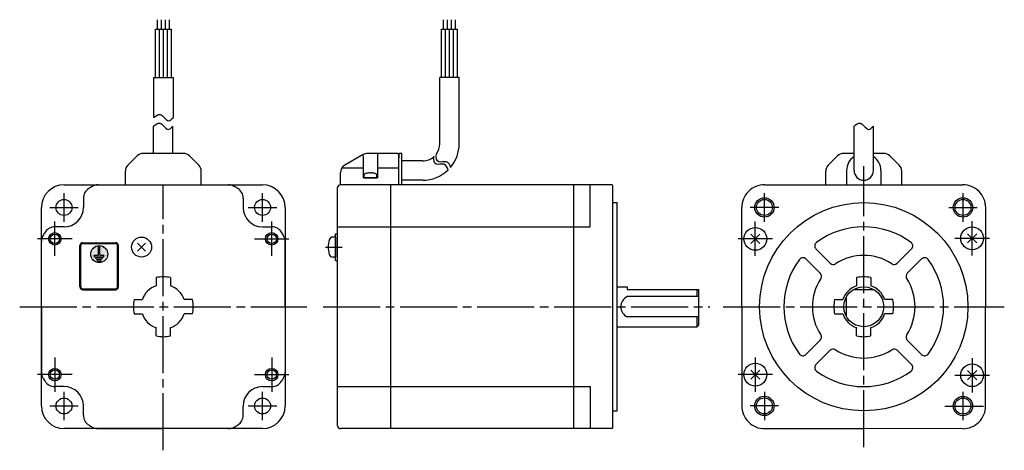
# Model space of a CAD drawing. Extents: x -296 to 49, y -50 to 101.
import ezdxf

# ---------------------------------------------------------------- set-up
doc = ezdxf.new("R2010")
doc.units = 0
doc.header["$PDSIZE"] = -0.5
doc.linetypes.add('CENTER', pattern=[27, 20, -2, 3, -2])
doc.layers.get('0').update_dxf_attribs({"linetype": 'CONTINUOUS'})

# ---------------------------------------------------------------- blocks, each defined once
blk = doc.blocks.new('*X18')
at = {"color": 0, "linetype": 'CONTINUOUS'}
for p, q in [((4.53125, 193.4375), (4.53125, 193.4375)), ((4.6875, 193.75), (4.6875, 193.75)), ((4.84375, 194.0625), (4.84375, 194.0625)), ((4.84375, 193.4375), (4.84375, 193.4375)), ((5, 193.75), (5, 193.75)), ((5.15625, 194.0625), (5.15625, 194.0625)), ((5.15625, 193.4375), (5.15625, 193.4375)), ((5.3125, 194.375), (5.3125, 194.375)), ((5.3125, 193.75), (5.3125, 193.75)), ((5.46875, 194.0625), (5.46875, 194.0625)), ((5.46875, 193.4375), (5.46875, 193.4375)), ((5.625, 194.375), (5.625, 194.375)), ((5.625, 193.75), (5.625, 193.75)), ((5.78125, 194.0625), (5.78125, 194.0625)), ((5.78125, 193.4375), (5.78125, 193.4375)), ((5.9375, 194.375), (5.9375, 194.375)), ((5.9375, 193.75), (5.9375, 193.75)), ((6.09375, 194.6875), (6.09375, 194.6875)), ((6.09375, 194.0625), (6.09375, 194.0625)), ((6.09375, 193.4375), (6.09375, 193.4375)), ((6.25, 194.375), (6.25, 194.375)), ((6.25, 193.75), (6.25, 193.75)), ((6.40625, 194.6875), (6.40625, 194.6875)), ((6.40625, 194.0625), (6.40625, 194.0625)), ((6.40625, 193.4375), (6.40625, 193.4375)), ((6.5625, 194.375), (6.5625, 194.375)), ((6.5625, 193.75), (6.5625, 193.75)), ((6.71875, 194.6875), (6.71875, 194.6875)), ((7.03125, 194.6875), (7.03125, 194.6875)), ((7.1875, 194.375), (7.1875, 194.375)), ((7.1875, 193.75), (7.1875, 193.75)), ((7.34375, 194.6875), (7.34375, 194.6875)), ((7.34375, 194.0625), (7.34375, 194.0625)), ((7.34375, 193.4375), (7.34375, 193.4375)), ((7.5, 194.375), (7.5, 194.375)), ((7.5, 193.75), (7.5, 193.75)), ((7.65625, 194.6875), (7.65625, 194.6875)), ((7.65625, 194.0625), (7.65625, 194.0625)), ((7.65625, 193.4375), (7.65625, 193.4375)), ((7.8125, 194.375), (7.8125, 194.375)), ((7.8125, 193.75), (7.8125, 193.75)), ((7.96875, 194.0625), (7.96875, 194.0625)), ((7.96875, 193.4375), (7.96875, 193.4375)), ((8.125, 194.375), (8.125, 194.375)), ((8.125, 193.75), (8.125, 193.75)), ((8.28125, 194.0625), (8.28125, 194.0625)), ((8.28125, 193.4375), (8.28125, 193.4375)), ((8.4375, 194.375), (8.4375, 194.375)), ((8.4375, 193.75), (8.4375, 193.75)), ((8.59375, 194.0625), (8.59375, 194.0625)), ((8.59375, 193.4375), (8.59375, 193.4375)), ((8.75, 193.75), (8.75, 193.75)), ((8.90625, 194.0625), (8.90625, 194.0625)), ((8.90625, 193.4375), (8.90625, 193.4375)), ((9.0625, 193.75), (9.0625, 193.75)), ((9.21875, 193.4375), (9.21875, 193.4375)), ((3.90625, 192.1875), (3.90625, 192.1875)), ((3.90625, 191.5625), (3.90625, 191.5625)), ((4.0625, 192.5), (4.0625, 192.5)), ((4.0625, 191.875), (4.0625, 191.875)), ((4.0625, 191.25), (4.0625, 191.25)), ((4.21875, 192.8125), (4.21875, 192.8125)), ((4.21875, 192.1875), (4.21875, 192.1875)), ((4.21875, 191.5625), (4.21875, 191.5625)), ((4.21875, 190.9375), (4.21875, 190.9375)), ((4.375, 193.125), (4.375, 193.125)), ((4.375, 192.5), (4.375, 192.5)), ((4.375, 191.875), (4.375, 191.875)), ((4.375, 191.25), (4.375, 191.25)), ((4.375, 190.625), (4.375, 190.625)), ((4.53125, 192.8125), (4.53125, 192.8125)), ((4.53125, 192.1875), (4.53125, 192.1875)), ((4.53125, 191.5625), (4.53125, 191.5625)), ((4.53125, 190.9375), (4.53125, 190.9375)), ((4.53125, 190.3125), (4.53125, 190.3125)), ((4.6875, 193.125), (4.6875, 193.125)), ((4.6875, 192.5), (4.6875, 192.5)), ((4.6875, 191.875), (4.6875, 191.875)), ((4.6875, 191.25), (4.6875, 191.25)), ((4.6875, 190.625), (4.6875, 190.625)), ((4.6875, 190), (4.6875, 190)), ((4.84375, 192.8125), (4.84375, 192.8125)), ((4.84375, 192.1875), (4.84375, 192.1875)), ((4.84375, 191.5625), (4.84375, 191.5625)), ((4.84375, 190.9375), (4.84375, 190.9375)), ((4.84375, 190.3125), (4.84375, 190.3125)), ((5, 193.125), (5, 193.125)), ((5, 192.5), (5, 192.5)), ((5, 191.875), (5, 191.875)), ((5, 191.25), (5, 191.25)), ((5, 190.625), (5, 190.625)), ((5, 190), (5, 190)), ((5.15625, 192.8125), (5.15625, 192.8125)), ((5.15625, 192.1875), (5.15625, 192.1875)), ((5.15625, 191.5625), (5.15625, 191.5625)), ((5.15625, 190.9375), (5.15625, 190.9375)), ((5.15625, 190.3125), (5.15625, 190.3125)), ((5.3125, 193.125), (5.3125, 193.125)), ((5.3125, 192.5), (5.3125, 192.5)), ((5.3125, 191.875), (5.3125, 191.875)), ((5.3125, 190.625), (5.3125, 190.625)), ((5.3125, 190), (5.3125, 190)), ((5.46875, 192.8125), (5.46875, 192.8125)), ((5.46875, 192.1875), (5.46875, 192.1875)), ((5.46875, 191.5625), (5.46875, 191.5625)), ((5.46875, 190.9375), (5.46875, 190.9375)), ((5.46875, 190.3125), (5.46875, 190.3125)), ((5.625, 193.125), (5.625, 193.125)), ((5.625, 192.5), (5.625, 192.5)), ((5.625, 191.875), (5.625, 191.875)), ((5.625, 190.625), (5.625, 190.625)), ((5.625, 190), (5.625, 190)), ((5.78125, 192.8125), (5.78125, 192.8125)), ((5.78125, 192.1875), (5.78125, 192.1875)), ((5.78125, 191.5625), (5.78125, 191.5625)), ((5.78125, 190.9375), (5.78125, 190.9375)), ((5.9375, 193.125), (5.9375, 193.125)), ((5.9375, 192.5), (5.9375, 192.5)), ((5.9375, 191.875), (5.9375, 191.875)), ((5.9375, 190), (5.9375, 190)), ((6.09375, 192.8125), (6.09375, 192.8125)), ((6.09375, 192.1875), (6.09375, 192.1875)), ((6.09375, 191.5625), (6.09375, 191.5625)), ((6.09375, 190.9375), (6.09375, 190.9375)), ((6.25, 193.125), (6.25, 193.125)), ((6.25, 192.5), (6.25, 192.5)), ((6.25, 191.875), (6.25, 191.875)), ((6.25, 190), (6.25, 190)), ((6.40625, 192.8125), (6.40625, 192.8125)), ((6.40625, 192.1875), (6.40625, 192.1875)), ((6.40625, 191.5625), (6.40625, 191.5625)), ((6.40625, 190.9375), (6.40625, 190.9375)), ((6.5625, 193.125), (6.5625, 193.125)), ((6.5625, 192.5), (6.5625, 192.5)), ((6.5625, 191.875), (6.5625, 191.875)), ((6.71875, 190.9375), (6.71875, 190.9375)), ((7.03125, 190.9375), (7.03125, 190.9375)), ((7.1875, 193.125), (7.1875, 193.125)), ((7.1875, 192.5), (7.1875, 192.5)), ((7.1875, 191.875), (7.1875, 191.875)), ((7.34375, 192.8125), (7.34375, 192.8125)), ((7.34375, 192.1875), (7.34375, 192.1875)), ((7.34375, 191.5625), (7.34375, 191.5625)), ((7.34375, 190.9375), (7.34375, 190.9375)), ((7.5, 193.125), (7.5, 193.125)), ((7.5, 192.5), (7.5, 192.5)), ((7.5, 191.875), (7.5, 191.875)), ((7.5, 190), (7.5, 190)), ((7.65625, 192.8125), (7.65625, 192.8125)), ((7.65625, 192.1875), (7.65625, 192.1875)), ((7.65625, 191.5625), (7.65625, 191.5625)), ((7.65625, 190.9375), (7.65625, 190.9375)), ((7.8125, 193.125), (7.8125, 193.125)), ((7.8125, 192.5), (7.8125, 192.5)), ((7.8125, 191.875), (7.8125, 191.875)), ((7.8125, 190), (7.8125, 190)), ((7.96875, 192.8125), (7.96875, 192.8125)), ((7.96875, 192.1875), (7.96875, 192.1875)), ((7.96875, 191.5625), (7.96875, 191.5625)), ((7.96875, 190.9375), (7.96875, 190.9375)), ((7.96875, 190.3125), (7.96875, 190.3125)), ((8.125, 193.125), (8.125, 193.125)), ((8.125, 192.5), (8.125, 192.5)), ((8.125, 191.875), (8.125, 191.875)), ((8.125, 190.625), (8.125, 190.625)), ((8.125, 190), (8.125, 190)), ((8.28125, 192.8125), (8.28125, 192.8125)), ((8.28125, 192.1875), (8.28125, 192.1875)), ((8.28125, 191.5625), (8.28125, 191.5625)), ((8.28125, 190.9375), (8.28125, 190.9375)), ((8.28125, 190.3125), (8.28125, 190.3125)), ((8.4375, 193.125), (8.4375, 193.125)), ((8.4375, 192.5), (8.4375, 192.5)), ((8.4375, 191.875), (8.4375, 191.875)), ((8.4375, 190.625), (8.4375, 190.625)), ((8.4375, 190), (8.4375, 190)), ((8.59375, 192.8125), (8.59375, 192.8125)), ((8.59375, 192.1875), (8.59375, 192.1875)), ((8.59375, 191.5625), (8.59375, 191.5625)), ((8.59375, 190.9375), (8.59375, 190.9375)), ((8.59375, 190.3125), (8.59375, 190.3125)), ((8.75, 193.125), (8.75, 193.125)), ((8.75, 192.5), (8.75, 192.5)), ((8.75, 191.875), (8.75, 191.875)), ((8.75, 191.25), (8.75, 191.25)), ((8.75, 190.625), (8.75, 190.625)), ((8.75, 190), (8.75, 190)), ((8.90625, 192.8125), (8.90625, 192.8125)), ((8.90625, 192.1875), (8.90625, 192.1875)), ((8.90625, 191.5625), (8.90625, 191.5625)), ((8.90625, 190.9375), (8.90625, 190.9375)), ((8.90625, 190.3125), (8.90625, 190.3125)), ((9.0625, 193.125), (9.0625, 193.125)), ((9.0625, 192.5), (9.0625, 192.5)), ((9.0625, 191.875), (9.0625, 191.875)), ((9.0625, 191.25), (9.0625, 191.25)), ((9.0625, 190.625), (9.0625, 190.625)), ((9.0625, 190), (9.0625, 190)), ((9.21875, 192.8125), (9.21875, 192.8125)), ((9.21875, 192.1875), (9.21875, 192.1875)), ((9.21875, 191.5625), (9.21875, 191.5625)), ((9.21875, 190.9375), (9.21875, 190.9375)), ((9.21875, 190.3125), (9.21875, 190.3125)), ((9.375, 193.125), (9.375, 193.125)), ((9.375, 192.5), (9.375, 192.5)), ((9.375, 191.875), (9.375, 191.875)), ((9.375, 191.25), (9.375, 191.25)), ((9.375, 190.625), (9.375, 190.625)), ((9.53125, 192.8125), (9.53125, 192.8125)), ((9.53125, 192.1875), (9.53125, 192.1875)), ((9.53125, 191.5625), (9.53125, 191.5625)), ((9.53125, 190.9375), (9.53125, 190.9375)), ((9.6875, 192.5), (9.6875, 192.5)), ((9.6875, 191.875), (9.6875, 191.875)), ((9.6875, 191.25), (9.6875, 191.25)), ((9.84375, 192.1875), (9.84375, 192.1875)), ((9.84375, 191.5625), (9.84375, 191.5625)), ((4.84375, 189.6875), (4.84375, 189.6875)), ((5.15625, 189.6875), (5.15625, 189.6875)), ((5.3125, 189.375), (5.3125, 189.375)), ((5.46875, 189.6875), (5.46875, 189.6875)), ((5.625, 189.375), (5.625, 189.375)), ((5.78125, 189.6875), (5.78125, 189.6875)), ((5.9375, 189.375), (5.9375, 189.375)), ((6.09375, 189.6875), (6.09375, 189.6875)), ((6.09375, 189.0625), (6.09375, 189.0625)), ((6.25, 189.375), (6.25, 189.375)), ((6.40625, 189.0625), (6.40625, 189.0625)), ((6.5625, 189.375), (6.5625, 189.375)), ((6.71875, 189.0625), (6.71875, 189.0625)), ((6.875, 189.375), (6.875, 189.375)), ((7.03125, 189.0625), (7.03125, 189.0625)), ((7.1875, 189.375), (7.1875, 189.375)), ((7.34375, 189.0625), (7.34375, 189.0625)), ((7.5, 189.375), (7.5, 189.375)), ((7.65625, 189.6875), (7.65625, 189.6875)), ((7.65625, 189.0625), (7.65625, 189.0625)), ((7.8125, 189.375), (7.8125, 189.375)), ((7.96875, 189.6875), (7.96875, 189.6875)), ((8.125, 189.375), (8.125, 189.375)), ((8.28125, 189.6875), (8.28125, 189.6875)), ((8.4375, 189.375), (8.4375, 189.375)), ((8.59375, 189.6875), (8.59375, 189.6875)), ((8.90625, 189.6875), (8.90625, 189.6875))]:
    blk.add_line(p, q, dxfattribs=at)
blk = doc.blocks.new('A$C3CCF5DA4')
for p, q in [((-247.53, 97.29), (-247.53, 100.64)), ((-246.13, 97.29), (-246.13, 100.64)), ((-244.73, 97.29), (-244.73, 100.64)), ((-243.33, 97.29), (-243.33, 100.64)), ((-147.31, 97.29), (-147.31, 100.64)), ((-145.91, 97.29), (-145.91, 100.64)), ((-144.51, 97.29), (-144.51, 100.64)), ((-143.11, 97.29), (-143.11, 100.64)), ((-248.23, 80.4), (-248.23, 97.29)), ((-248.23, 97.29), (-242.63, 97.29)), ((-246.83, 80.4), (-246.83, 97.29)), ((-245.43, 80.4), (-245.43, 97.29)), ((-244.03, 80.4), (-244.03, 97.29)), ((-242.63, 80.4), (-242.63, 97.29)), ((-148.01, 80.4), (-148.01, 97.29)), ((-148.01, 97.29), (-142.41, 97.29)), ((-146.61, 80.4), (-146.61, 97.29)), ((-145.21, 80.4), (-145.21, 97.29)), ((-143.81, 80.4), (-143.81, 97.29)), ((-142.41, 80.4), (-142.41, 97.29)), ((-142.41, 86.36), (-142.41, 91.25)), ((-248.83, 66.39), (-248.83, 80.4)), ((-248.83, 80.4), (-242.03, 80.4)), ((-242.03, 66.39), (-242.03, 80.4)), ((-148.61, 57.15), (-148.61, 80.4)), ((-141.81, 80.4), (-148.61, 80.4)), ((-141.81, 57.15), (-141.81, 80.4)), ((-248.96, 53.75), (-248.96, 63.34)), ((-242.16, 53.75), (-242.16, 63.34)), ((-3.4, 47.75), (-3.4, 63.34)), ((3.4, 47.75), (3.4, 63.34)), ((-257.98, 49.63), (-254.74, 52.87)), ((-242.16, 53.75), (-252.62, 53.75)), ((-238.5, 53.75), (-242.16, 53.75)), ((-236.38, 52.87), (-233.14, 49.63)), ((-175.48, 53.35), (-181.95, 49.62)), ((-175.45, 53.08), (-175.45, 45.25)), ((-163.45, 53.75), (-173.98, 53.75)), ((-170.45, 53.75), (-170.45, 45.25)), ((-163.45, 53.75), (-162.95, 53.25)), ((-161.95, 53.75), (-162.95, 53.75)), ((-162.95, 53.75), (-162.95, 52.25)), ((-162.95, 42.75), (-162.95, 53.25)), ((-161.95, 42.75), (-161.95, 53.75)), ((-12.42, 49.63), (-9.18, 52.87)), ((-3.4, 53.75), (-7.06, 53.75)), ((7.06, 53.75), (3.4, 53.75)), ((9.18, 52.87), (12.42, 49.63)), ((-182.9, 48.75), (-175.45, 48.75)), ((-170.45, 48.75), (-162.95, 48.75)), ((-154.61, 51.15), (-161.95, 51.15)), ((-258.86, 42.75), (-258.86, 47.51)), ((-232.26, 42.75), (-232.26, 47.51)), ((-183.45, 42.75), (-183.45, 47.02)), ((-170.45, 45.25), (-175.45, 45.25)), ((-13.3, 42.75), (-13.3, 47.51)), ((-6, 47.75), (-6, 42.75)), ((6, 47.75), (6, 42.75)), ((13.3, 42.75), (13.3, 47.51)), ((-280.31, 42.75), (-210.81, 42.75)), ((-268.43, 42.75), (-222.69, 42.75)), ((-184.45, -41.75), (-184.45, 41.75)), ((-88.25, 42.75), (-183.45, 42.75)), ((-165.75, -42.45), (-165.75, 42.75)), ((-154.61, 44.35), (-161.95, 44.35)), ((-101.65, -42.75), (-101.65, 42.75)), ((-95.95, 28), (-95.95, 42.75)), ((-88.25, 42.75), (-87.95, 42.45)), ((-87.95, -42.45), (-87.95, 42.45)), ((-34.75, 42.75), (34.75, 42.75)), ((-273.56, 38.06), (-273.56, 34.8)), ((-217.56, 38.06), (-217.56, 34.79)), ((-288.31, -34.75), (-288.31, 34.75)), ((-202.81, 34.75), (-202.81, -34.75)), ((-87.95, 36.51), (-86.43, 36.51)), ((-86.43, -36.51), (-86.43, 36.51)), ((-42.75, 0), (-42.75, 34.75)), ((42.74, -34.91), (42.75, 34.75)), ((-280.36, 28), (-283.62, 28)), ((-210.76, 27.99), (-207.49, 27.99)), ((-184.45, 28), (-95.95, 28)), ((-185.15, 24.41), (-186.13, 24.41)), ((-185.15, 16.21), (-185.15, 25.61)), ((-185.15, 25.61), (-184.45, 25.61)), ((-185.15, 24.41), (-185.15, 17.41)), ((-39.6, 22.21), (-36.41, 25.39)), ((-39.6, 25.39), (-36.41, 22.21)), ((36.41, 22.4), (39.6, 25.59)), ((36.41, 25.59), (39.6, 22.4)), ((-288.31, 0), (-288.31, 22.88)), ((-274.77, 6.95), (-274.78, 21.45)), ((-274.62, 7), (-274.63, 21.4)), ((-274.47, 7.05), (-274.48, 21.35)), ((-273.78, 22.45), (-262.28, 22.45)), ((-273.73, 22.3), (-262.33, 22.3)), ((-273.68, 22.15), (-262.38, 22.15)), ((-268.28, 20.95), (-267.78, 20.95)), ((-268.28, 18.05), (-268.28, 20.95)), ((-267.78, 18.05), (-267.78, 20.95)), ((-261.57, 7.05), (-261.58, 21.35)), ((-261.42, 7), (-261.43, 21.4)), ((-261.27, 6.95), (-261.28, 21.45)), ((-254.55, 22.29), (-251.79, 19.53)), ((-254.55, 19.53), (-251.79, 22.29)), ((-202.81, -0.01), (-202.81, 22.87)), ((-269.63, 17.55), (-269.63, 18.05)), ((-269.63, 18.05), (-268.28, 18.05)), ((-269.63, 17.55), (-266.43, 17.55)), ((-269.13, 16.85), (-269.13, 17.35)), ((-269.13, 17.35), (-266.93, 17.35)), ((-267.78, 18.05), (-266.43, 18.05)), ((-266.93, 16.85), (-266.93, 17.35)), ((-266.43, 17.55), (-266.43, 18.05)), ((-185.15, 17.41), (-186.13, 17.41)), ((-16.76, 20.29), (-11.73, 15.26)), ((11.73, 15.26), (16.76, 20.29)), ((-269.13, 16.85), (-266.93, 16.85)), ((-268.63, 16.65), (-267.43, 16.65)), ((-268.62, 16.15), (-268.63, 16.65)), ((-268.62, 16.15), (-267.42, 16.15)), ((-267.42, 16.15), (-267.43, 16.65)), ((-185.15, 16.21), (-184.45, 16.21)), ((-20.29, 16.76), (-15.26, 11.73)), ((15.26, 11.73), (20.29, 16.76)), ((-248.06, 10.2), (-248.06, 7.34)), ((-243.06, 10.2), (-243.06, 7.34)), ((-86.43, 7), (-82.95, 7)), ((-82.95, 7), (-82.95, 6.2)), ((-2.5, 10.2), (-2.5, 7.34)), ((2.5, 10.2), (2.5, 7.34)), ((-273.77, 5.95), (-262.27, 5.95)), ((-273.72, 6.1), (-262.32, 6.1)), ((-273.67, 6.25), (-262.37, 6.25)), ((-57.95, 3.57), (-82.95, 3.57)), ((-82.75, 6), (-57.95, 6)), ((-58.45, 3.57), (-58.45, 6)), ((-57.95, 6), (-57.95, -6.5)), ((-6.02, -3.57), (-6.02, 3.57)), ((-3.61, 6), (3.61, 6)), ((-255.76, 2.5), (-252.9, 2.5)), ((-235.36, 2.5), (-238.22, 2.5)), ((-10.2, 2.5), (-7.34, 2.5)), ((10.2, 2.5), (7.33, 2.5)), ((-288.31, 0), (-288.31, -22.88)), ((-255.76, -2.5), (-252.9, -2.5)), ((-235.36, -2.5), (-238.22, -2.5)), ((-202.81, -0.01), (-202.82, -22.89)), ((-42.75, 0), (-42.75, -34.75)), ((-10.2, -2.5), (-7.34, -2.5)), ((10.2, -2.5), (7.33, -2.5)), ((-57.95, -3.57), (-82.95, -3.57)), ((-58.45, -7), (-58.45, -3.57)), ((-58.45, -7), (-57.95, -6.5)), ((-248.06, -10.2), (-248.06, -7.34)), ((-243.06, -10.2), (-243.06, -7.34)), ((-86.43, -7), (-58.45, -7)), ((-2.5, -10.2), (-2.5, -7.34)), ((2.5, -10.2), (2.5, -7.34)), ((-20.29, -16.75), (-15.26, -11.73)), ((15.26, -11.73), (20.29, -16.75)), ((-16.76, -20.29), (-11.73, -15.26)), ((11.73, -15.26), (16.76, -20.29)), ((-39.6, -25.39), (-36.41, -22.21)), ((-39.6, -22.21), (-36.41, -25.39)), ((36.41, -25.59), (39.59, -22.41)), ((36.41, -22.41), (39.59, -25.59)), ((-280.36, -28), (-283.62, -28)), ((-210.77, -28.01), (-207.5, -28.01)), ((-184.45, -28), (-95.95, -28)), ((-95.95, -28), (-95.95, -42.75)), ((-273.56, -38.07), (-273.56, -34.8)), ((-217.57, -38.07), (-217.57, -34.81)), ((-87.95, -36.51), (-86.43, -36.51)), ((-210.81, -42.75), (-280.31, -42.75)), ((-268.44, -42.75), (-245.56, -42.75)), ((-222.69, -42.76), (-245.56, -42.75)), ((-88.25, -42.75), (-183.45, -42.75)), ((-87.95, -42.45), (-88.25, -42.75)), ((-34.75, -42.75), (-0.01, -42.75)), ((34.74, -42.76), (0, -42.75))]:
    blk.add_line(p, q)
at = {"linetype": 'CENTER'}
for p, q in [((0, -49.28), (0, 49.28)), ((0, -49.28), (0, 49.28)), ((-245.56, -50.34), (-245.56, 42.75)), ((-280.36, 29.8), (-280.36, 39.8)), ((-210.76, 29.8), (-210.76, 39.8)), ((-285.36, 34.8), (-275.36, 34.8)), ((-215.76, 34.8), (-205.76, 34.8)), ((-283.57, 17.82), (-283.57, 29.85)), ((-207.55, 17.82), (-207.55, 29.85)), ((-38.01, 17.82), (-38.01, 29.85)), ((38, 18.02), (38.01, 30.04)), ((-277.52, 23.8), (-289.61, 23.8)), ((-277.51, 23.8), (-289.61, 23.8)), ((-213.61, 23.8), (-201.51, 23.8)), ((-213.6, 23.8), (-201.51, 23.8)), ((-188.7, 20.91), (-182.87, 20.91)), ((-31.96, 23.8), (-44.05, 23.8)), ((-31.95, 23.8), (-44.05, 23.8)), ((31.95, 24), (44.04, 24)), ((31.96, 24), (44.05, 24)), ((-295.9, 0), (-195.22, 0)), ((-189.56, 0), (-53.96, 0)), ((-49.28, 0), (49.28, 0)), ((-283.57, -17.83), (-283.57, -29.85)), ((-207.55, -17.83), (-207.55, -29.85)), ((-38.01, -17.82), (-38.01, -29.85)), ((38, -18.02), (38, -30.05)), ((-277.52, -23.8), (-289.62, -23.8)), ((-277.51, -23.8), (-289.61, -23.8)), ((-213.6, -23.8), (-201.51, -23.8)), ((-213.6, -23.8), (-201.5, -23.8)), ((-31.95, -23.8), (-44.05, -23.8)), ((-31.96, -23.8), (-44.05, -23.8)), ((31.95, -24), (44.04, -24)), ((-280.36, -39.8), (-280.36, -29.8)), ((-210.76, -39.8), (-210.76, -29.8)), ((-285.36, -34.8), (-275.36, -34.8)), ((-215.76, -34.8), (-205.76, -34.8)), ((28.43, -34.81), (41.96, -34.82))]:
    blk.add_line(p, q, dxfattribs=at)
at = {"extrusion": (1, -1e-16, -2e-16)}
blk.add_line((-172.72, 46.82), (-173.18, 46.82), dxfattribs=at)
at = {"linetype": 'CENTER', "ltscale": 0.5}
for p, q in [((-34.8, 29.81), (-34.8, 39.79)), ((34.8, 29.81), (34.8, 39.79)), ((-29.81, 34.8), (-39.79, 34.8)), ((29.81, 34.8), (39.79, 34.8)), ((-34.81, -29.8), (-34.82, -39.77)), ((34.79, -29.83), (34.78, -39.8)), ((-29.83, -34.79), (-39.8, -34.78))]:
    blk.add_line(p, q, dxfattribs=at)
blk.add_lwpolyline([(-174.16, 46.82), (-174.18, 46.82, 0.018764), (-174.62, 46.71, 0.333667), (-175.2, 45.94), (-175.2, 45.25), (-170.7, 45.25), (-170.7, 45.94, 0.333667), (-171.28, 46.71, 0.018764), (-171.71, 46.82), (-171.73, 46.82)], format="xyb")
for centre, radius in [((-34.8, 34.8), 3.4), ((34.8, 34.8), 3.4), ((-280.36, 34.8), 2.8), ((-210.76, 34.8), 2.8), ((-34.8, 34.8), 2.8), ((0, 0), 36.51), ((34.8, 34.8), 2.8), ((-38.01, 23.8), 4), ((38, 24), 4), ((-283.57, 23.8), 2.2), ((-283.57, 23.8), 1.65), ((-253.17, 20.91), 3.5), ((-207.55, 23.8), 2.2), ((-207.55, 23.8), 1.65), ((-268.01, 18.45), 3), ((0, 0), 7), ((-38.01, -23.8), 4), ((38, -24), 4), ((-283.57, -23.8), 2.2), ((-283.57, -23.8), 1.65), ((-207.55, -23.8), 2.2), ((-207.55, -23.8), 1.65), ((-280.36, -34.8), 2.8), ((-210.76, -34.8), 2.8), ((-34.82, -34.78), 3.4), ((-34.82, -34.78), 2.8), ((34.78, -34.82), 3.4), ((34.78, -34.82), 2.8)]:
    blk.add_circle(centre, radius)
for centre, radius, start, end in [((-154.61, 57.15), 6, 323.3144, 0), ((-154.61, 57.15), 12.8, 319.8527, 0), ((-252.62, 50.75), 3, 90, 135), ((-238.5, 50.75), 3, 45, 90), ((-173.98, 50.75), 3, 90, 120), ((-154.61, 57.15), 6, 270, 310.8807), ((-7.06, 50.75), 3, 90, 135), ((0, 47.75), 6, 124.5088, 180), ((0, 47.75), 6, 0, 55.4725), ((7.06, 50.75), 3, 45, 90), ((-255.86, 47.51), 3, 135, 180), ((-235.26, 47.51), 3, 0, 45), ((-180.45, 47.02), 3, 120, 180), ((-10.3, 47.51), 3, 135, 180), ((10.3, 47.51), 3, 0, 45), ((-154.61, 57.15), 12.8, 270, 314.2196), ((0, 47.75), 3.4, 180, 0), ((-280.31, 34.75), 8, 90, 180), ((-210.81, 34.75), 8, 0, 90), ((-183.45, 41.75), 1, 90, 180), ((-34.75, 34.75), 8, 90, 180.0014), ((34.75, 34.75), 8, 359.989, 90), ((-280.36, 34.8), 6.8, 270, 0), ((-210.76, 34.79), 6.8, 179.9904, 269.9904), ((-283.62, 24), 4, 90, 147.7689), ((-207.49, 23.99), 4, 32.2215, 89.9904), ((0, 0), 28, 53.6816, 126.3184), ((-284.31, 22.88), 4, 149.4416, 180), ((-245.56, 0), 49, 147.7689, 149.4416), ((-245.56, 0), 49, 30.5488, 32.2215), ((-206.81, 22.87), 4, 359.9904, 30.5488), ((-186.13, 23.11), 1.3, 90.0005, 163.3977), ((-273.78, 21.45), 1, 90.0121, 180.0121), ((-273.73, 21.4), 0.9, 90.0121, 180.0121), ((-273.68, 21.35), 0.8, 90.0121, 180.0121), ((-262.38, 21.35), 0.8, 0.0121, 90.0121), ((-262.33, 21.4), 0.9, 0.0121, 90.0121), ((-262.28, 21.45), 1, 0.0121, 90.0121), ((-178.75, 20.91), 9, 163.3982, 196.6016), ((-15.7, 21.35), 1.5, 126.3184, 225.5754), ((15.69, 21.35), 1.5, 315, 53.6816), ((-186.13, 18.71), 1.3, 196.6021, 269.9992), ((0, 0), 18, 56.837, 123.1629), ((0, 0), 28, 143.6816, 216.3184), ((-21.35, 15.7), 1.5, 45, 143.6816), ((-10.67, 16.32), 1.5, 225.0001, 303.717), ((10.67, 16.32), 1.5, 235.9174, 315), ((21.35, 15.7), 1.5, 36.3184, 134.9999), ((0, 0), 28, 323.6814, 36.3184), ((-245.56, 0), 10.5, 90, 103.7741), ((-245.56, 0), 10.5, 76.2259, 90), ((-16.32, 10.67), 1.5, 326.8369, 45), ((0, 0), 10.5, 90, 103.7741), ((0, 0), 10.5, 76.2259, 90), ((16.32, 10.67), 1.5, 134.9999, 214.0323), ((-273.77, 6.95), 1, 180.0121, 270.0121), ((-273.72, 7), 0.9, 180.0121, 270.0121), ((-273.67, 7.05), 0.8, 180.0121, 270.0121), ((-262.37, 7.05), 0.8, 270.0121, 0.0121), ((-262.32, 7), 0.9, 270.0121, 0.0121), ((-262.27, 6.95), 1, 270.0121, 0.0121), ((-245.56, 0), 7.75, 108.8191, 161.1809), ((-245.56, 0), 7.75, 18.8191, 71.1809), ((0, 0), 18, 146.837, 213.163), ((0, 0), 7.75, 108.8191, 161.1809), ((0, 0), 7.75, 18.8191, 71.1809), ((0, 0), 18, 326.8369, 33.163), ((-81.15, 0), 4, 116.7455, 243.2545), ((-82.75, 6.2), 0.2, 180, 270), ((-245.56, 0), 10.5, 166.2259, 180), ((-245.56, 0), 10.5, 180, 193.7741), ((-245.56, 0), 10.5, 0, 13.7741), ((-245.56, 0), 10.5, 346.2259, 0), ((0, 0), 10.5, 166.2259, 180), ((0, 0), 10.5, 180, 193.7741), ((0, 0), 10.5, 0, 13.7741), ((0, 0), 10.5, 346.2259, 0), ((-245.56, 0), 7.75, 198.8191, 251.1809), ((-245.56, 0), 7.75, 288.8191, 341.1809), ((0, 0), 7.75, 198.8191, 251.1809), ((0, 0), 7.75, 288.8191, 341.1809), ((-245.56, 0), 10.5, 256.2259, 270), ((-245.56, 0), 10.5, 270, 283.7741), ((-16.32, -10.67), 1.5, 315, 33.163), ((0, 0), 10.5, 256.2259, 270), ((0, 0), 10.5, 270, 283.7741), ((16.32, -10.67), 1.5, 146.4498, 225), ((-21.35, -15.69), 1.5, 216.3184, 315), ((-10.67, -16.32), 1.5, 56.837, 134.9999), ((0, 0), 18, 236.837, 303.1628), ((10.67, -16.32), 1.5, 45, 123.1629), ((21.35, -15.69), 1.5, 225.0001, 323.8467), ((-15.7, -21.35), 1.5, 134.9999, 233.6816), ((15.69, -21.35), 1.5, 306.3184, 45), ((-284.31, -22.88), 4, 180.0005, 210.5589), ((-206.82, -22.89), 4, 329.4315, 359.9899), ((0, 0), 28, 233.6816, 306.3181), ((-245.56, 0), 49, 210.5589, 212.2316), ((-283.62, -24), 4, 212.2316, 270.0005), ((-207.5, -24.01), 4, 269.9899, 327.7588), ((-245.56, 0), 49, 327.7588, 329.4315), ((-280.36, -34.8), 6.8, 0.0005, 90.0005), ((-210.77, -34.81), 6.8, 89.9899, 179.9899), ((-280.31, -34.75), 8, 180, 270), ((-210.81, -34.75), 8, 270, 0), ((-34.75, -34.75), 8, 179.9992, 270.0005), ((34.74, -34.76), 8, 269.9899, 359.9913), ((-183.45, -41.75), 1, 180, 270)]:
    blk.add_arc(centre, radius, start, end)
at = {"ltscale": 0.779656}
for centre, radius, start, end in [((-269.56, 38.06), 4, 122.2305, 180), ((-245.56, 0), 49, 120.5539, 122.2305), ((-268.43, 38.75), 4, 90, 120.5539), ((-222.69, 38.75), 4, 59.4461, 90), ((-245.56, 0), 49, 57.7599, 59.4461), ((-221.56, 38.06), 4, 359.9904, 57.7599), ((-269.56, -38.07), 4, 180.0005, 237.77), ((-221.57, -38.07), 4, 302.2204, 359.9899), ((-245.56, 0), 49, 237.77, 239.4416), ((-268.44, -38.75), 4, 239.4416, 270.0005), ((-222.69, -38.76), 4, 269.9899, 300.5488), ((-245.56, 0), 49, 300.5488, 302.2204)]:
    blk.add_arc(centre, radius, start, end, dxfattribs=at)
for centre, major_axis, ratio, start_param, end_param in [((-172.95, 40.95), (0, 5.99), 0.999848, 0.094531, 0.203406), ((-173.13, 40.95), (0, 5.98), 0.913545, 0.028904, 0.070845), ((-173.36, 40.95), (0, 5.98), 0.406737, -0.070845, -0.028904), ((-173.2, 40.95), (0, 5.99), 0.017452, -0.203406, -0.094531), ((-173.2, 40.95), (0, 5.99), 0.017452, -0.203062, -0.094531), ((-173.36, 40.95), (0, 5.98), 0.406737, -0.070845, -0.07076), ((-172.7, 40.95), (0, 5.99), 0.017452, 0.094531, 0.203406), ((-172.54, 40.95), (0, 5.98), 0.406737, 0.028904, 0.070845), ((-172.77, 40.95), (0, 5.98), 0.913545, -0.070845, -0.028904), ((-172.94, 40.95), (0, 5.99), 0.999848, -0.203406, -0.094531)]:
    blk.add_ellipse(centre, major_axis=major_axis, ratio=ratio, start_param=start_param, end_param=end_param)
for points, knots in [([(-248.83, 66.39), (-248.09, 66.95), (-246.8, 67.92), (-245.22, 66.37), (-243.71, 64.64), (-242.6, 65.79), (-242.03, 66.39)], [0, 0, 0, 0, 2.381773, 4.112787, 6.02178, 8.090052, 8.090052, 8.090052, 8.090052]), ([(-248.96, 63.34), (-248.22, 63.91), (-246.93, 64.88), (-245.35, 63.32), (-243.84, 61.59), (-242.73, 62.75), (-242.16, 63.34)], [0, 0, 0, 0, 2.381773, 4.112787, 6.02178, 8.090052, 8.090052, 8.090052, 8.090052]), ([(-3.4, 63.34), (-2.66, 63.91), (-1.37, 64.88), (0.21, 63.32), (1.72, 61.59), (2.83, 62.75), (3.4, 63.34)], [0, 0, 0, 0, 2.381773, 4.112787, 6.02178, 8.090052, 8.090052, 8.090052, 8.090052]), ([(-145.66, 47.89), (-145.96, 48.9), (-146.78, 50.55), (-150.62, 49.25), (-150.78, 51.37), (-150.68, 52.78)], [0.687546, 0.687546, 0.687546, 0.687546, 2.47464, 4.232669, 6.396034, 6.396034, 6.396034, 6.396034]), ([(-144.78, 48.74), (-145.09, 49.75), (-145.91, 51.41), (-149.74, 50.1), (-149.91, 52.23), (-149.8, 53.64)], [0.687546, 0.687546, 0.687546, 0.687546, 2.47464, 4.232669, 6.396034, 6.396034, 6.396034, 6.396034])]:
    blk.add_open_spline(points, degree=3, knots=knots)
for p in [(-172.95, 45.25), (-253.17, 20.91), (-185.15, 20.91), (-38.01, 23.8), (38, 24), (-38.01, -23.8), (38, -24)]:
    blk.add_point(p)
at = {"rotation": 0.0120745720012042}
blk.add_blockref('*X18', (-274.84, -173.43), dxfattribs=at)

msp = doc.modelspace()

# ---------------------------------------------------------------- block references
msp.add_blockref('A$C3CCF5DA4', (0, 0))

doc.saveas('drawing.dxf')
